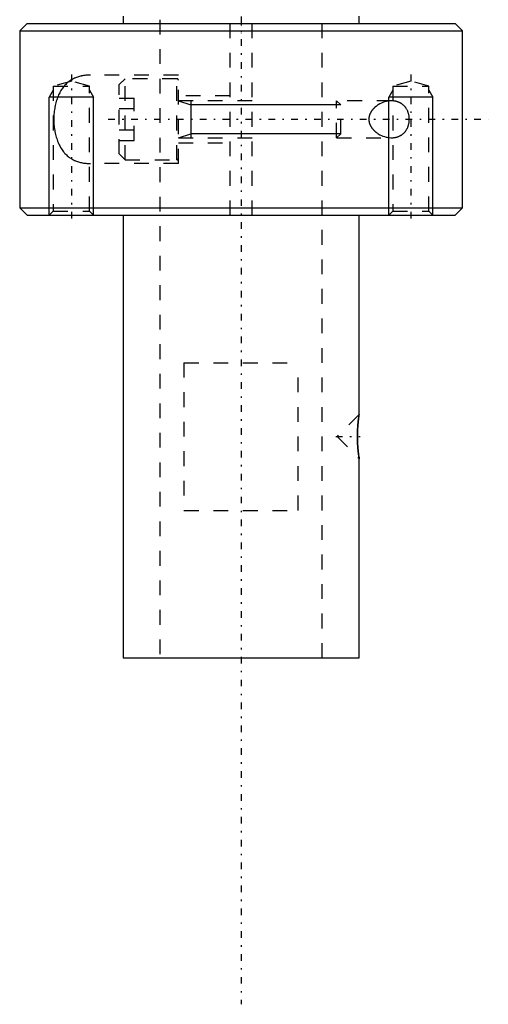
# Model space of a CAD drawing. Extents: x -100 to 100, y -99 to 429.
# Tile 2 of 14: x -15 to 17, y -99 to -33. Entities that reach past the tile are written whole.
import ezdxf

# ---------------------------------------------------------------- set-up
doc = ezdxf.new("R2010")
doc.units = 0
doc.linetypes.add('CENTER', pattern=[1.5, 0.45, -0.5, 0.05, -0.5])
doc.linetypes.add('DASHED', pattern=[2, 1, -1])
for name, color, linetype in [('AM_0', 7, 'CONTINUOUS'), ('AM_10', 7, 'CONTINUOUS'), ('AM_3', 7, 'DASHED'), ('AM_7', 7, 'CENTER')]:
    doc.layers.add(name, color=color, linetype=linetype)

msp = doc.modelspace()

# ---------------------------------------------------------------- linework, layer by layer
at = {"layer": 'AM_0', "color": 7, "linetype": 'CONTINUOUS'}
for p, q in [((-8, -32.5), (-8, -33)), ((8, -33), (8, -32.5)), ((-14.5, -33), (-15, -33.5)), ((-14.5, -33), (14.5, -33)), ((15, -33.5), (14.5, -33)), ((-15, -33.5), (-15, -45.5)), ((-15, -33.5), (15, -33.5)), ((15, -45.5), (15, -33.5)), ((-15, -45.5), (-14.5, -46)), ((-15, -45.5), (15, -45.5)), ((-14.5, -46), (14.5, -46)), ((-8, -46), (-8, -76)), ((8, -59.5), (8, -46)), ((14.5, -46), (15, -45.5)), ((7.981, -59.622), (7.961, -59.77)), ((7.995, -59.53), (7.989, -59.569)), ((7.961, -62.228), (7.974, -62.329)), ((7.991, -62.441), (7.995, -62.468)), ((8, -76), (8, -62.5)), ((-8, -76), (8, -76))]:
    msp.add_line(p, q, dxfattribs=at)
msp.add_polyline3d([(8, -62.5, 0), (8, -62.5, 0), (8, -62.499, 0), (7.999, -62.496, 0), (7.999, -62.494, 0), (7.999, -62.492, 0), (7.998, -62.487, 0), (7.997, -62.48, 0), (7.996, -62.472, 0), (7.994, -62.462, 0), (7.992, -62.452, 0), (7.992, -62.446, 0), (7.991, -62.439, 0), (7.989, -62.426, 0), (7.986, -62.411, 0), (7.984, -62.395, 0), (7.981, -62.378, 0), (7.979, -62.359, 0), (7.977, -62.349, 0), (7.976, -62.339, 0), (7.973, -62.318, 0), (7.97, -62.296, 0), (7.968, -62.285, 0), (7.967, -62.273, 0), (7.964, -62.249, 0), (7.96, -62.224, 0), (7.959, -62.211, 0), (7.957, -62.197, 0), (7.953, -62.171, 0), (7.95, -62.143, 0), (7.947, -62.114, 0), (7.943, -62.085, 0), (7.94, -62.056, 0), (7.938, -62.041, 0), (7.937, -62.026, 0), (7.933, -61.995, 0), (7.93, -61.963, 0), (7.927, -61.93, 0), (7.923, -61.896, 0), (7.92, -61.861, 0), (7.918, -61.843, 0), (7.917, -61.826, 0), (7.914, -61.789, 0), (7.911, -61.752, 0), (7.908, -61.714, 0), (7.905, -61.676, 0), (7.902, -61.637, 0), (7.901, -61.617, 0), (7.899, -61.597, 0), (7.897, -61.557, 0), (7.894, -61.517, 0), (7.892, -61.476, 0), (7.89, -61.435, 0), (7.888, -61.393, 0), (7.888, -61.373, 0), (7.887, -61.352, 0), (7.885, -61.31, 0), (7.884, -61.268, 0), (7.883, -61.226, 0), (7.882, -61.185, 0), (7.881, -61.143, 0), (7.881, -61.123, 0), (7.881, -61.102, 0), (7.88, -61.061, 0), (7.88, -61.02, 0), (7.88, -61, 0), (7.88, -60.98, 0), (7.88, -60.939, 0), (7.881, -60.898, 0), (7.881, -60.877, 0), (7.881, -60.857, 0), (7.882, -60.815, 0), (7.883, -60.774, 0), (7.884, -60.732, 0), (7.885, -60.69, 0), (7.887, -60.648, 0), (7.888, -60.627, 0), (7.888, -60.607, 0), (7.89, -60.565, 0), (7.892, -60.524, 0), (7.894, -60.483, 0), (7.897, -60.443, 0), (7.899, -60.403, 0), (7.901, -60.383, 0), (7.902, -60.363, 0), (7.905, -60.324, 0), (7.908, -60.286, 0), (7.911, -60.248, 0), (7.914, -60.211, 0), (7.917, -60.174, 0), (7.918, -60.157, 0), (7.92, -60.139, 0), (7.923, -60.104, 0), (7.927, -60.07, 0), (7.93, -60.037, 0), (7.933, -60.005, 0), (7.937, -59.974, 0), (7.938, -59.959, 0), (7.94, -59.944, 0), (7.943, -59.915, 0), (7.947, -59.886, 0), (7.95, -59.857, 0), (7.953, -59.829, 0), (7.957, -59.803, 0), (7.959, -59.789, 0), (7.96, -59.776, 0), (7.964, -59.751, 0), (7.967, -59.727, 0), (7.968, -59.715, 0), (7.97, -59.704, 0), (7.973, -59.682, 0), (7.976, -59.661, 0), (7.977, -59.651, 0), (7.979, -59.641, 0), (7.981, -59.622, 0), (7.984, -59.605, 0), (7.986, -59.589, 0), (7.989, -59.574, 0), (7.991, -59.561, 0), (7.992, -59.554, 0), (7.992, -59.548, 0), (7.994, -59.538, 0), (7.996, -59.528, 0), (7.997, -59.52, 0), (7.998, -59.513, 0), (7.999, -59.508, 0), (7.999, -59.506, 0), (7.999, -59.504, 0), (8, -59.501, 0), (8, -59.5, 0), (8, -59.5, 0)], dxfattribs=at)
at = {"layer": 'AM_10', "color": 7, "linetype": 'CONTINUOUS'}
for p, q in [((-12.729, -37.531), (-13, -38)), ((-10, -38), (-13, -38)), ((-13, -46), (-13, -38)), ((-10.271, -37.531), (-10, -38)), ((-10, -46), (-10, -38)), ((10.271, -37.531), (10, -38)), ((13, -38), (10, -38)), ((10, -46), (10, -38)), ((12.729, -37.531), (13, -38)), ((13, -46), (13, -38)), ((-4.25, -38.25), (-3.4, -38.526)), ((-3.4, -38.25), (-3.4, -40.75)), ((6.75, -38.526), (-3.4, -38.526)), ((-4.25, -40.75), (-3.4, -40.474)), ((6.75, -40.474), (-3.4, -40.474))]:
    msp.add_line(p, q, dxfattribs=at)
at = {"layer": 'AM_3', "color": 6, "linetype": 'DASHED'}
for p, q in [((-5.5, 393.25), (-5.5, -76)), ((5.5, -76), (5.5, 393.25)), ((-0.75, -46), (-0.75, -33)), ((0.75, -46), (0.75, -33)), ((-4.25, -36.5), (-10.198, -36.5)), ((-4.25, -42.5), (-4.25, -36.5)), ((-11.5, -36.921), (-12.729, -37.25)), ((-12.729, -37.25), (-12.729, -45.73)), ((-12.729, -37.25), (-10.271, -37.25)), ((-10.271, -37.25), (-11.5, -36.921)), ((-10.271, -45.73), (-10.271, -37.25)), ((-7.85, -36.75), (-8.25, -37.15)), ((-8.25, -41.85), (-8.25, -37.15)), ((-4.35, -36.75), (-7.85, -36.75)), ((-7.85, -42.25), (-7.85, -36.75)), ((-4.35, -42.25), (-4.35, -36.75)), ((11.5, -36.921), (10.271, -37.25)), ((10.271, -37.25), (10.271, -45.73)), ((10.271, -37.25), (12.729, -37.25)), ((12.729, -37.25), (11.5, -36.921)), ((12.729, -45.73), (12.729, -37.25)), ((-0.75, -37.9), (-4.25, -37.9)), ((-8.25, -38.057), (-7.25, -38.057)), ((-7.25, -40.943), (-7.25, -38.057)), ((0.75, -38.25), (-4.25, -38.25)), ((10.198, -38.25), (6.474, -38.25)), ((6.75, -38.526), (6.474, -38.25)), ((6.474, -40.75), (6.474, -38.25)), ((6.75, -40.474), (6.75, -38.526)), ((-8.25, -38.778), (-7.25, -38.778)), ((-8.25, -40.222), (-7.25, -40.222)), ((6.474, -40.75), (6.75, -40.474)), ((-8.25, -40.943), (-7.25, -40.943)), ((-4.25, -40.75), (0.75, -40.75)), ((-4.25, -41.1), (-0.75, -41.1)), ((6.474, -40.75), (10.198, -40.75)), ((-8.25, -41.85), (-7.85, -42.25)), ((-4.25, -42.5), (-10.198, -42.5)), ((-7.85, -42.25), (-4.35, -42.25)), ((-12.729, -45.73), (-13, -46)), ((-12.729, -45.73), (-10.271, -45.73)), ((-10, -46), (-10.271, -45.73)), ((10.271, -45.73), (10, -46)), ((10.271, -45.73), (12.729, -45.73)), ((13, -46), (12.729, -45.73)), ((-3.873, -56), (3.873, -56)), ((-3.873, -56), (-3.873, -66)), ((3.873, -66), (3.873, -56)), ((8, -59.5), (6.5, -61)), ((7.989, -59.569), (7.981, -59.622)), ((7.999, -59.507), (7.995, -59.53)), ((6.5, -61), (8, -62.5)), ((7.974, -62.329), (7.991, -62.441)), ((7.995, -62.468), (8, -62.5)), ((-3.873, -66), (3.873, -66))]:
    msp.add_line(p, q, dxfattribs=at)
for points in [[(-10.198, -36.5, 0), (-10.234, -36.5, 0), (-10.306, -36.502, 0), (-10.378, -36.505, 0), (-10.414, -36.507, 0), (-10.45, -36.51, 0), (-10.522, -36.516, 0), (-10.594, -36.524, 0), (-10.666, -36.534, 0), (-10.738, -36.547, 0), (-10.809, -36.561, 0), (-10.844, -36.568, 0), (-10.88, -36.577, 0), (-10.95, -36.595, 0), (-11.019, -36.615, 0), (-11.088, -36.637, 0), (-11.156, -36.662, 0), (-11.223, -36.689, 0), (-11.256, -36.703, 0), (-11.289, -36.718, 0), (-11.354, -36.749, 0), (-11.417, -36.783, 0), (-11.449, -36.8, 0), (-11.48, -36.819, 0), (-11.542, -36.857, 0), (-11.602, -36.897, 0), (-11.631, -36.918, 0), (-11.661, -36.94, 0), (-11.718, -36.985, 0), (-11.774, -37.033, 0), (-11.829, -37.082, 0), (-11.882, -37.134, 0), (-11.933, -37.188, 0), (-11.958, -37.216, 0), (-11.983, -37.244, 0), (-12.032, -37.302, 0), (-12.078, -37.363, 0), (-12.123, -37.425, 0), (-12.167, -37.489, 0), (-12.209, -37.556, 0), (-12.229, -37.591, 0), (-12.25, -37.626, 0), (-12.289, -37.699, 0), (-12.328, -37.775, 0), (-12.364, -37.853, 0), (-12.4, -37.934, 0), (-12.433, -38.018, 0), (-12.449, -38.061, 0), (-12.465, -38.104, 0), (-12.494, -38.192, 0), (-12.522, -38.282, 0), (-12.548, -38.374, 0), (-12.571, -38.468, 0), (-12.593, -38.563, 0), (-12.603, -38.611, 0), (-12.612, -38.66, 0), (-12.629, -38.757, 0), (-12.644, -38.856, 0), (-12.657, -38.955, 0), (-12.668, -39.054, 0), (-12.676, -39.154, 0), (-12.679, -39.204, 0), (-12.682, -39.253, 0), (-12.686, -39.353, 0), (-12.688, -39.451, 0), (-12.689, -39.5, 0), (-12.688, -39.549, 0), (-12.686, -39.647, 0), (-12.682, -39.747, 0), (-12.679, -39.796, 0), (-12.676, -39.846, 0), (-12.668, -39.946, 0), (-12.657, -40.045, 0), (-12.644, -40.144, 0), (-12.629, -40.243, 0), (-12.612, -40.34, 0), (-12.603, -40.389, 0), (-12.593, -40.437, 0), (-12.571, -40.532, 0), (-12.548, -40.626, 0), (-12.522, -40.718, 0), (-12.494, -40.808, 0), (-12.465, -40.896, 0), (-12.449, -40.939, 0), (-12.433, -40.982, 0), (-12.4, -41.066, 0), (-12.364, -41.147, 0), (-12.328, -41.225, 0), (-12.289, -41.301, 0), (-12.25, -41.374, 0), (-12.229, -41.409, 0), (-12.209, -41.444, 0), (-12.167, -41.511, 0), (-12.123, -41.575, 0), (-12.078, -41.637, 0), (-12.032, -41.698, 0), (-11.983, -41.756, 0), (-11.958, -41.784, 0), (-11.933, -41.812, 0), (-11.882, -41.866, 0), (-11.829, -41.918, 0), (-11.774, -41.967, 0), (-11.718, -42.015, 0), (-11.661, -42.06, 0), (-11.631, -42.082, 0), (-11.602, -42.103, 0), (-11.542, -42.143, 0), (-11.48, -42.181, 0), (-11.449, -42.2, 0), (-11.417, -42.217, 0), (-11.354, -42.251, 0), (-11.289, -42.282, 0), (-11.256, -42.297, 0), (-11.223, -42.311, 0), (-11.156, -42.338, 0), (-11.088, -42.363, 0), (-11.019, -42.385, 0), (-10.95, -42.405, 0), (-10.88, -42.423, 0), (-10.844, -42.432, 0), (-10.809, -42.439, 0), (-10.738, -42.453, 0), (-10.666, -42.466, 0), (-10.594, -42.476, 0), (-10.522, -42.484, 0), (-10.45, -42.49, 0), (-10.414, -42.493, 0), (-10.378, -42.495, 0), (-10.306, -42.498, 0), (-10.234, -42.5, 0), (-10.198, -42.5, 0)], [(10.198, -38.25, 0), (10.147, -38.251, 0), (10.044, -38.258, 0), (9.938, -38.272, 0), (9.884, -38.282, 0), (9.83, -38.294, 0), (9.721, -38.324, 0), (9.612, -38.361, 0), (9.505, -38.406, 0), (9.399, -38.458, 0), (9.296, -38.517, 0), (9.246, -38.549, 0), (9.197, -38.583, 0), (9.141, -38.625, 0), (9.126, -38.637, 0), (9.11, -38.65, 0), (9.103, -38.656, 0), (9.095, -38.663, 0), (9.08, -38.676, 0), (9.065, -38.689, 0), (9.05, -38.702, 0), (9.036, -38.716, 0), (9.021, -38.73, 0), (9.014, -38.737, 0), (9.006, -38.744, 0), (8.992, -38.758, 0), (8.977, -38.773, 0), (8.963, -38.789, 0), (8.948, -38.804, 0), (8.934, -38.82, 0), (8.927, -38.828, 0), (8.92, -38.837, 0), (8.906, -38.853, 0), (8.893, -38.87, 0), (8.879, -38.887, 0), (8.866, -38.905, 0), (8.853, -38.923, 0), (8.847, -38.932, 0), (8.841, -38.941, 0), (8.828, -38.959, 0), (8.816, -38.978, 0), (8.805, -38.997, 0), (8.793, -39.016, 0), (8.782, -39.035, 0), (8.777, -39.045, 0), (8.771, -39.055, 0), (8.761, -39.075, 0), (8.751, -39.095, 0), (8.746, -39.105, 0), (8.742, -39.116, 0), (8.733, -39.136, 0), (8.724, -39.157, 0), (8.72, -39.168, 0), (8.716, -39.178, 0), (8.708, -39.199, 0), (8.701, -39.221, 0), (8.694, -39.243, 0), (8.688, -39.264, 0), (8.683, -39.286, 0), (8.68, -39.297, 0), (8.678, -39.308, 0), (8.673, -39.331, 0), (8.669, -39.353, 0), (8.665, -39.375, 0), (8.663, -39.398, 0), (8.66, -39.42, 0), (8.659, -39.432, 0), (8.658, -39.443, 0), (8.657, -39.466, 0), (8.657, -39.489, 0), (8.657, -39.5, 0)], [(10.198, -40.75, 0), (10.214, -40.75, 0), (10.245, -40.749, 0), (10.276, -40.748, 0), (10.292, -40.747, 0), (10.307, -40.746, 0), (10.339, -40.743, 0), (10.371, -40.739, 0), (10.402, -40.735, 0), (10.434, -40.73, 0), (10.466, -40.724, 0), (10.481, -40.721, 0), (10.497, -40.717, 0), (10.529, -40.709, 0), (10.56, -40.701, 0), (10.591, -40.691, 0), (10.622, -40.681, 0), (10.653, -40.67, 0), (10.668, -40.664, 0), (10.683, -40.658, 0), (10.714, -40.645, 0), (10.744, -40.631, 0), (10.758, -40.624, 0), (10.773, -40.616, 0), (10.802, -40.601, 0), (10.831, -40.584, 0), (10.845, -40.575, 0), (10.859, -40.567, 0), (10.887, -40.548, 0), (10.914, -40.529, 0), (10.941, -40.509, 0), (10.967, -40.487, 0), (10.993, -40.465, 0), (11.005, -40.454, 0), (11.018, -40.443, 0), (11.042, -40.419, 0), (11.066, -40.394, 0), (11.089, -40.369, 0), (11.111, -40.343, 0), (11.133, -40.316, 0), (11.144, -40.302, 0), (11.154, -40.287, 0), (11.175, -40.258, 0), (11.196, -40.227, 0), (11.215, -40.195, 0), (11.234, -40.161, 0), (11.253, -40.127, 0), (11.262, -40.109, 0), (11.27, -40.091, 0), (11.287, -40.055, 0), (11.302, -40.017, 0), (11.317, -39.979, 0), (11.33, -39.939, 0), (11.343, -39.899, 0), (11.348, -39.879, 0), (11.354, -39.859, 0), (11.364, -39.817, 0), (11.373, -39.776, 0), (11.38, -39.734, 0), (11.386, -39.691, 0), (11.391, -39.649, 0), (11.393, -39.627, 0), (11.395, -39.606, 0), (11.398, -39.563, 0), (11.399, -39.521, 0), (11.399, -39.5, 0), (11.399, -39.479, 0), (11.398, -39.437, 0), (11.395, -39.394, 0), (11.393, -39.373, 0), (11.391, -39.351, 0), (11.386, -39.309, 0), (11.38, -39.266, 0), (11.373, -39.224, 0), (11.364, -39.183, 0), (11.354, -39.141, 0), (11.348, -39.121, 0), (11.343, -39.101, 0), (11.33, -39.061, 0), (11.317, -39.021, 0), (11.302, -38.983, 0), (11.287, -38.945, 0), (11.27, -38.909, 0), (11.262, -38.891, 0), (11.253, -38.873, 0), (11.234, -38.839, 0), (11.215, -38.805, 0), (11.196, -38.773, 0), (11.175, -38.742, 0), (11.154, -38.713, 0), (11.144, -38.698, 0), (11.133, -38.684, 0), (11.111, -38.657, 0), (11.089, -38.631, 0), (11.066, -38.606, 0), (11.042, -38.581, 0), (11.018, -38.557, 0), (11.005, -38.546, 0), (10.993, -38.535, 0), (10.967, -38.513, 0), (10.941, -38.491, 0), (10.914, -38.471, 0), (10.887, -38.452, 0), (10.859, -38.433, 0), (10.845, -38.425, 0), (10.831, -38.416, 0), (10.802, -38.399, 0), (10.773, -38.384, 0), (10.758, -38.376, 0), (10.744, -38.369, 0), (10.714, -38.355, 0), (10.683, -38.342, 0), (10.668, -38.336, 0), (10.653, -38.33, 0), (10.622, -38.319, 0), (10.591, -38.309, 0), (10.56, -38.299, 0), (10.529, -38.291, 0), (10.497, -38.283, 0), (10.481, -38.279, 0), (10.466, -38.276, 0), (10.434, -38.27, 0), (10.402, -38.265, 0), (10.371, -38.261, 0), (10.339, -38.257, 0), (10.307, -38.254, 0), (10.292, -38.253, 0), (10.276, -38.252, 0), (10.245, -38.251, 0), (10.214, -38.25, 0), (10.198, -38.25, 0)], [(8.657, -39.5, 0), (8.657, -39.511, 0), (8.657, -39.534, 0), (8.658, -39.557, 0), (8.659, -39.568, 0), (8.66, -39.58, 0), (8.663, -39.602, 0), (8.665, -39.625, 0), (8.669, -39.647, 0), (8.673, -39.669, 0), (8.678, -39.692, 0), (8.68, -39.703, 0), (8.683, -39.714, 0), (8.688, -39.736, 0), (8.694, -39.757, 0), (8.701, -39.779, 0), (8.708, -39.801, 0), (8.716, -39.822, 0), (8.72, -39.832, 0), (8.724, -39.843, 0), (8.733, -39.864, 0), (8.742, -39.884, 0), (8.746, -39.895, 0), (8.751, -39.905, 0), (8.761, -39.925, 0), (8.771, -39.945, 0), (8.777, -39.955, 0), (8.782, -39.965, 0), (8.793, -39.984, 0), (8.805, -40.003, 0), (8.816, -40.022, 0), (8.828, -40.041, 0), (8.841, -40.059, 0), (8.847, -40.068, 0), (8.853, -40.077, 0), (8.866, -40.095, 0), (8.879, -40.113, 0), (8.893, -40.13, 0), (8.906, -40.147, 0), (8.92, -40.163, 0), (8.927, -40.172, 0), (8.934, -40.18, 0), (8.948, -40.196, 0), (8.963, -40.211, 0), (8.977, -40.227, 0), (8.992, -40.242, 0), (9.006, -40.256, 0), (9.014, -40.263, 0), (9.021, -40.27, 0), (9.036, -40.284, 0), (9.05, -40.298, 0), (9.065, -40.311, 0), (9.08, -40.324, 0), (9.095, -40.337, 0), (9.103, -40.344, 0), (9.11, -40.35, 0), (9.126, -40.363, 0), (9.141, -40.375, 0), (9.197, -40.417, 0), (9.246, -40.451, 0), (9.296, -40.483, 0), (9.399, -40.542, 0), (9.505, -40.594, 0), (9.612, -40.639, 0), (9.721, -40.676, 0), (9.83, -40.706, 0), (9.884, -40.718, 0), (9.938, -40.728, 0), (10.044, -40.742, 0), (10.147, -40.749, 0), (10.198, -40.75, 0)], [(7.961, -59.77, 0), (7.96, -59.778, 0), (7.958, -59.794, 0), (7.956, -59.811, 0), (7.955, -59.819, 0), (7.954, -59.828, 0), (7.952, -59.845, 0), (7.949, -59.862, 0), (7.947, -59.88, 0), (7.945, -59.898, 0), (7.943, -59.916, 0), (7.942, -59.926, 0), (7.941, -59.935, 0), (7.939, -59.953, 0), (7.937, -59.972, 0), (7.935, -59.991, 0), (7.933, -60.011, 0), (7.93, -60.031, 0), (7.929, -60.041, 0), (7.928, -60.051, 0), (7.926, -60.072, 0), (7.924, -60.093, 0), (7.923, -60.104, 0), (7.922, -60.114, 0), (7.92, -60.136, 0), (7.918, -60.158, 0), (7.917, -60.169, 0), (7.916, -60.181, 0), (7.914, -60.203, 0), (7.912, -60.226, 0), (7.91, -60.25, 0), (7.908, -60.273, 0), (7.907, -60.297, 0), (7.906, -60.309, 0), (7.905, -60.321, 0), (7.903, -60.345, 0), (7.901, -60.37, 0), (7.9, -60.395, 0), (7.898, -60.419, 0), (7.897, -60.445, 0), (7.896, -60.457, 0), (7.895, -60.47, 0), (7.894, -60.495, 0), (7.892, -60.521, 0), (7.891, -60.546, 0), (7.89, -60.572, 0), (7.889, -60.598, 0), (7.888, -60.611, 0), (7.888, -60.624, 0), (7.887, -60.65, 0), (7.886, -60.676, 0), (7.885, -60.702, 0), (7.884, -60.728, 0), (7.883, -60.754, 0), (7.883, -60.767, 0), (7.883, -60.78, 0), (7.882, -60.806, 0), (7.882, -60.832, 0), (7.881, -60.858, 0), (7.881, -60.884, 0), (7.881, -60.91, 0), (7.88, -60.922, 0), (7.88, -60.935, 0), (7.88, -60.961, 0), (7.88, -60.986, 0), (7.88, -60.999, 0), (7.88, -61.011, 0), (7.88, -61.036, 0), (7.88, -61.062, 0), (7.88, -61.075, 0), (7.88, -61.088, 0), (7.881, -61.113, 0), (7.881, -61.139, 0), (7.882, -61.165, 0), (7.882, -61.191, 0), (7.883, -61.217, 0), (7.883, -61.23, 0), (7.883, -61.243, 0), (7.884, -61.269, 0), (7.885, -61.295, 0), (7.886, -61.322, 0), (7.887, -61.348, 0), (7.888, -61.374, 0), (7.888, -61.387, 0), (7.889, -61.4, 0), (7.89, -61.425, 0), (7.891, -61.451, 0), (7.892, -61.477, 0), (7.894, -61.503, 0), (7.895, -61.528, 0), (7.896, -61.541, 0), (7.897, -61.553, 0), (7.898, -61.578, 0), (7.9, -61.603, 0), (7.901, -61.628, 0), (7.903, -61.653, 0), (7.905, -61.677, 0), (7.906, -61.689, 0), (7.907, -61.701, 0), (7.908, -61.725, 0), (7.91, -61.748, 0), (7.912, -61.772, 0), (7.914, -61.795, 0), (7.916, -61.817, 0), (7.917, -61.829, 0), (7.918, -61.84, 0), (7.92, -61.862, 0), (7.922, -61.884, 0), (7.923, -61.894, 0), (7.924, -61.905, 0), (7.926, -61.926, 0), (7.928, -61.947, 0), (7.929, -61.957, 0), (7.93, -61.967, 0), (7.932, -61.987, 0), (7.934, -62.006, 0), (7.937, -62.026, 0), (7.939, -62.044, 0), (7.941, -62.063, 0), (7.942, -62.073, 0), (7.943, -62.082, 0), (7.945, -62.1, 0), (7.947, -62.118, 0), (7.949, -62.136, 0), (7.951, -62.153, 0), (7.953, -62.171, 0), (7.955, -62.179, 0), (7.956, -62.188, 0), (7.958, -62.204, 0), (7.96, -62.22, 0), (7.961, -62.228, 0)]]:
    msp.add_polyline3d(points, dxfattribs=at)
for centre, start, end in [((-4.35, -36.85), 0, 90), ((-4.35, -42.15), 270, 0)]:
    msp.add_arc(centre, 0.1, start, end, dxfattribs=at)
at = {"layer": 'AM_7', "color": 4, "linetype": 'CENTER'}
for p, q in [((0, 416.975), (0, -99.475)), ((0, -7.898), (0, -33.671)), ((-11.5, -36.467), (-11.5, -46.454)), ((11.5, -36.467), (11.5, -46.454)), ((-9, -39.5), (16.75, -39.5)), ((6.425, -61), (8.075, -61))]:
    msp.add_line(p, q, dxfattribs=at)

doc.saveas('drawing.dxf')
